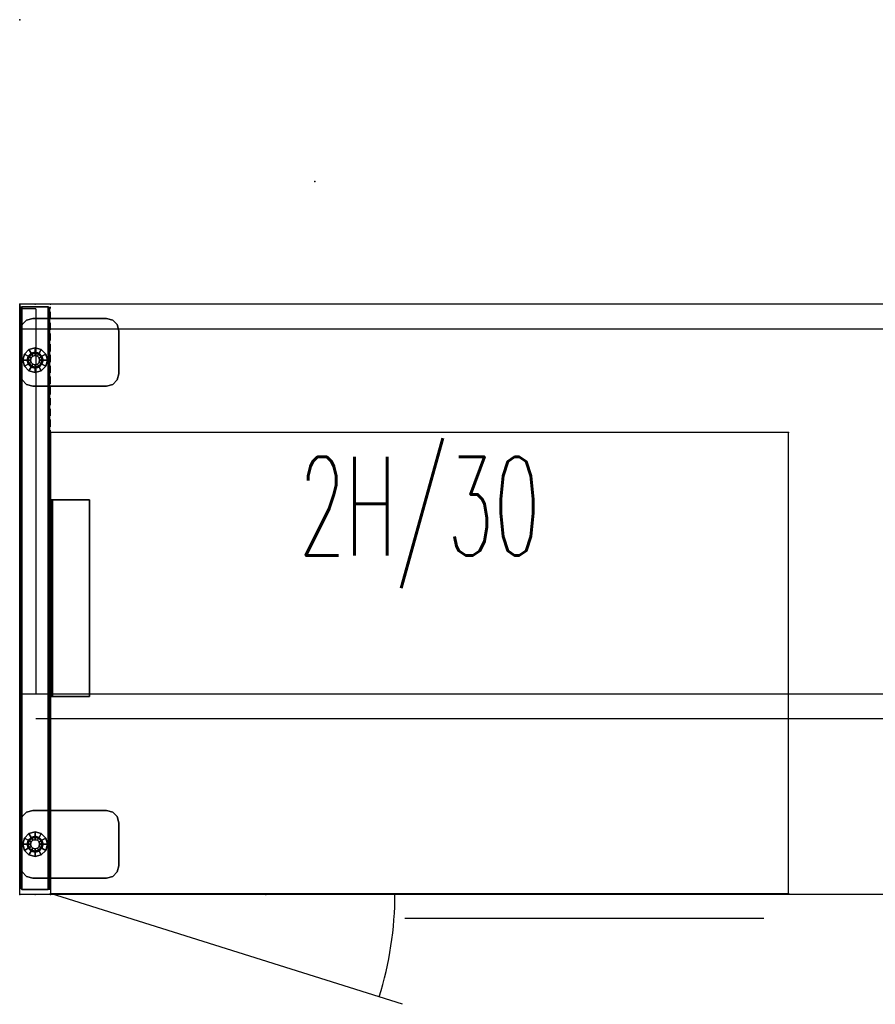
# Model space of a CAD drawing. Header units: inches. Extents: x -199 to 231, y -19 to 83.
# Tile 2 of 256: x -199 to -164, y 37 to 77. Entities that reach past the tile are written whole.
import ezdxf
from ezdxf.enums import TextEntityAlignment as Align

# ---------------------------------------------------------------- set-up
doc = ezdxf.new("R2010")
doc.units = ezdxf.units.IN
doc.header["$LTSCALE"] = 0.291668
doc.header["$MEASUREMENT"] = 0
doc.linetypes.add('DASHEDX2', pattern=[1.5, 1, -0.5])
doc.layers.add('A-Anno-Ttld', color=7, linetype='Continuous', lineweight=13)
for name, color, linetype in [('A-FURN-3-FDSK-MODESTY-BRACKET', 253, 'Continuous'), ('A-FURN-3-NODE', 7, 'Continuous'), ('A-FURN-3-WKSF-SUPPORT', 252, 'Continuous'), ('A-FURN-3-WKSF-SUPPORT-BRACKET', 250, 'Continuous'), ('A-FURN-3-WKSF-SUPPORT-GLIDE', 252, 'Continuous'), ('A-FURN-3-WKSF-SUPPORT-TRIM', 250, 'Continuous'), ('A-FURN-HAWORTH-ATT', 7, 'Continuous'), ('A-FURN-P-FILE', 20, 'Continuous'), ('A-FURN-P-FILE-TEXT4', 20, 'Continuous'), ('A-FURN-P-STOR', 6, 'Continuous'), ('A-FURN-P-VISUAL', 86, 'Continuous'), ('A-FURN-P-WKSF', 1, 'Continuous'), ('A-FURN-P-WKSF-ACC', 202, 'Continuous'), ('A-FURN-P-WKSF-SUPPORT', 202, 'Continuous'), ('PSATTR', 7, 'Continuous')]:
    doc.layers.add(name, color=color, linetype=linetype)
doc.styles.add('SIMPLEX_FNT', font='TXT.SHX', dxfattribs={"height": 1})

# ---------------------------------------------------------------- blocks, each defined once
blk = doc.blocks.new('WURA-2472-JC-2D')
at = {"layer": 'A-FURN-P-WKSF'}
for p, q in [((0, -24), (0, 0)), ((72, 0), (0, 0)), ((72, -24), (0, -24))]:
    blk.add_line(p, q, dxfattribs=at)
for p in [(0, 0), (0, -24), (10, -24)]:
    blk.add_point(p, dxfattribs=at)
at = {"layer": 'A-FURN-HAWORTH-ATT', "flags": 1}
for tag, height, p in [('PSMC', 1, (0, 0)), ('HAWMC', 0.1, (0, 0)), ('HAWPN', 0.1, (0, -0.167)), ('PSPN', 1, (0, -1.667)), ('PSON', 1, (0, -3.333)), ('PSQT', 1, (0, -5)), ('PST1', 1, (0, -6.667)), ('PST2', 1, (0, -8.333)), ('PST3', 1, (0, -10)), ('PSEC', 1, (0, -11.667))]:
    blk.add_attdef(tag, text='', height=height, dxfattribs=at).set_placement(p, align=Align.TOP_CENTER)
blk = doc.blocks.new('ZUBW-0000-PN-2D')
at = {"layer": 'A-FURN-P-WKSF-ACC'}
blk.add_point((0, 0), dxfattribs=at)
blk.add_point((0, 0), dxfattribs=at)
at = {"layer": 'A-FURN-HAWORTH-ATT', "flags": 1}
for tag, height, p in [('PSMC', 1, (0, 0)), ('HAWMC', 0.1, (0, 0)), ('HAWPN', 0.1, (0, -0.167)), ('PSPN', 1, (0, -1.667)), ('PSON', 1, (0, -3.333)), ('PSQT', 1, (0, -5)), ('PST1', 1, (0, -6.667)), ('PST2', 1, (0, -8.333)), ('PST3', 1, (0, -10)), ('PSEC', 1, (0, -11.667))]:
    blk.add_attdef(tag, text='', height=height, dxfattribs=at).set_placement(p, align=Align.TOP_CENTER)
blk = doc.blocks.new('TS00-5VRF-2D')
at = {"layer": 'A-FURN-P-WKSF-SUPPORT', "linetype": 'DASHEDX2'}
for p, q in [((0.202, -1.248), (0.202, 0)), ((0.202, 0), (23.882, 0)), ((23.882, 0), (23.882, -1.248)), ((0.202, -1.248), (23.882, -1.248))]:
    blk.add_line(p, q, dxfattribs=at)
at = {"layer": 'A-FURN-P-WKSF-SUPPORT'}
for p in [(0, 0), (24, 0), (0, -0.624), (24, -0.624), (0, -1.248), (24, -1.248)]:
    blk.add_point(p, dxfattribs=at)
blk = doc.blocks.new('TS00-5VRF-3D')
at = {"layer": 'A-FURN-3-FDSK-MODESTY-BRACKET'}
for points in [[(8.042, -1.218, 26.185), (8.042, -1.28, 26.185), (16.042, -1.28, 26.185), (16.042, -1.218, 26.185)], [(8.042, -1.218, 27.697), (8.042, -1.218, 26.185), (16.042, -1.218, 26.185), (16.042, -1.218, 27.697)], [(8.042, -1.233, 27.754), (8.042, -1.218, 27.697), (16.042, -1.218, 27.697), (16.042, -1.233, 27.754)], [(8.042, -1.274, 27.795), (8.042, -1.233, 27.754), (16.042, -1.233, 27.754), (16.042, -1.274, 27.795)], [(8.042, -1.33, 27.81), (8.042, -1.274, 27.795), (16.042, -1.274, 27.795), (16.042, -1.33, 27.81)], [(8.042, -1.28, 26.185), (8.042, -1.28, 27.697), (16.042, -1.28, 27.697), (16.042, -1.28, 26.185)], [(8.042, -1.28, 27.697), (8.042, -1.287, 27.722), (16.042, -1.287, 27.722), (16.042, -1.28, 27.697)], [(8.042, -1.287, 27.722), (8.042, -1.305, 27.741), (16.042, -1.305, 27.741), (16.042, -1.287, 27.722)], [(8.042, -1.305, 27.741), (8.042, -1.33, 27.747), (16.042, -1.33, 27.747), (16.042, -1.305, 27.741)], [(8.042, -1.33, 27.747), (8.042, -2.843, 27.747), (16.042, -2.843, 27.747), (16.042, -1.33, 27.747)], [(8.042, -2.843, 27.81), (8.042, -1.33, 27.81), (16.042, -1.33, 27.81), (16.042, -2.843, 27.81)], [(8.042, -2.843, 27.747), (8.042, -2.843, 27.81), (16.042, -2.843, 27.81), (16.042, -2.843, 27.747)]]:
    blk.add_3dface(points, dxfattribs=at)
for points, invisible_edges in [([(8.042, -1.218, 26.185), (8.042, -1.28, 26.185), (8.042, -1.28, 27.697), (8.042, -1.218, 27.697)], 4), ([(8.042, -1.218, 27.697), (8.042, -1.28, 27.697), (8.042, -1.287, 27.722), (8.042, -1.233, 27.754)], 5), ([(8.042, -1.233, 27.754), (8.042, -1.287, 27.722), (8.042, -1.305, 27.741), (8.042, -1.274, 27.795)], 5), ([(8.042, -1.274, 27.795), (8.042, -1.305, 27.741), (8.042, -1.33, 27.747), (8.042, -1.33, 27.81)], 5), ([(8.042, -1.33, 27.81), (8.042, -1.33, 27.747), (8.042, -2.843, 27.747), (8.042, -2.843, 27.81)], 1), ([(16.042, -1.218, 26.185), (16.042, -1.28, 26.185), (16.042, -1.28, 27.697), (16.042, -1.218, 27.697)], 4), ([(16.042, -1.218, 27.697), (16.042, -1.28, 27.697), (16.042, -1.287, 27.722), (16.042, -1.233, 27.754)], 5), ([(16.042, -1.233, 27.754), (16.042, -1.287, 27.722), (16.042, -1.305, 27.741), (16.042, -1.274, 27.795)], 5), ([(16.042, -1.274, 27.795), (16.042, -1.305, 27.741), (16.042, -1.33, 27.747), (16.042, -1.33, 27.81)], 5), ([(16.042, -1.33, 27.81), (16.042, -1.33, 27.747), (16.042, -2.843, 27.747), (16.042, -2.843, 27.81)], 1)]:
    blk.add_3dface(points, dxfattribs=dict(at, invisible_edges=invisible_edges))
at = {"layer": 'A-FURN-3-NODE'}
for p in [(0, 0), (24, 0), (0, -0.624), (24, -0.624), (0, -1.248), (24, -1.248)]:
    blk.add_point(p, dxfattribs=at)
at = {"layer": 'A-FURN-3-WKSF-SUPPORT'}
for points in [[(0.262, -0.03, 27.69), (23.822, -0.03, 27.69), (23.822, -0.03, 0.5), (0.262, -0.03, 0.5)], [(0.262, -1.218, 27.69), (0.262, -1.218, 0.5), (23.822, -1.218, 0.5), (23.822, -1.218, 27.69)]]:
    blk.add_3dface(points, dxfattribs=at)
at = {"layer": 'A-FURN-3-WKSF-SUPPORT-BRACKET'}
for points in [[(0.665, -0.53, 27.81), (0.732, -0.28, 27.81), (0.732, -0.28, 27.75), (0.665, -0.53, 27.75)], [(0.732, -0.28, 27.81), (0.915, -0.097, 27.81), (0.915, -0.097, 27.75), (0.732, -0.28, 27.75)], [(0.915, -0.097, 27.81), (1.165, -0.03, 27.81), (1.165, -0.03, 27.75), (0.915, -0.097, 27.75)], [(1.165, -0.03, 27.81), (2.915, -0.03, 27.81), (2.915, -0.03, 27.75), (1.165, -0.03, 27.75)], [(2.915, -0.03, 27.81), (3.165, -0.097, 27.81), (3.165, -0.097, 27.75), (2.915, -0.03, 27.75)], [(3.165, -0.097, 27.81), (3.348, -0.28, 27.81), (3.348, -0.28, 27.75), (3.165, -0.097, 27.75)], [(3.348, -0.28, 27.81), (3.415, -0.53, 27.81), (3.415, -0.53, 27.75), (3.348, -0.28, 27.75)], [(20.669, -0.53, 27.81), (20.736, -0.28, 27.81), (20.736, -0.28, 27.75), (20.669, -0.53, 27.75)], [(20.736, -0.28, 27.81), (20.919, -0.097, 27.81), (20.919, -0.097, 27.75), (20.736, -0.28, 27.75)], [(20.919, -0.097, 27.81), (21.169, -0.03, 27.81), (21.169, -0.03, 27.75), (20.919, -0.097, 27.75)], [(21.169, -0.03, 27.81), (22.919, -0.03, 27.81), (22.919, -0.03, 27.75), (21.169, -0.03, 27.75)], [(22.919, -0.03, 27.81), (23.169, -0.097, 27.81), (23.169, -0.097, 27.75), (22.919, -0.03, 27.75)], [(23.169, -0.097, 27.81), (23.352, -0.28, 27.81), (23.352, -0.28, 27.75), (23.169, -0.097, 27.75)], [(23.352, -0.28, 27.81), (23.419, -0.53, 27.81), (23.419, -0.53, 27.75), (23.352, -0.28, 27.75)], [(0.665, -3.53, 27.81), (0.665, -0.53, 27.81), (0.665, -0.53, 27.75), (0.665, -3.53, 27.75)], [(3.415, -0.53, 27.81), (3.415, -3.53, 27.81), (3.415, -3.53, 27.75), (3.415, -0.53, 27.75)], [(20.669, -3.53, 27.81), (20.669, -0.53, 27.81), (20.669, -0.53, 27.75), (20.669, -3.53, 27.75)], [(23.419, -0.53, 27.81), (23.419, -3.53, 27.81), (23.419, -3.53, 27.75), (23.419, -0.53, 27.75)], [(0.732, -3.78, 27.81), (0.665, -3.53, 27.81), (0.665, -3.53, 27.75), (0.732, -3.78, 27.75)], [(3.415, -3.53, 27.81), (3.348, -3.78, 27.81), (3.348, -3.78, 27.75), (3.415, -3.53, 27.75)], [(20.736, -3.78, 27.81), (20.669, -3.53, 27.81), (20.669, -3.53, 27.75), (20.736, -3.78, 27.75)], [(23.419, -3.53, 27.81), (23.352, -3.78, 27.81), (23.352, -3.78, 27.75), (23.419, -3.53, 27.75)], [(0.915, -3.963, 27.81), (0.732, -3.78, 27.81), (0.732, -3.78, 27.75), (0.915, -3.963, 27.75)], [(1.165, -4.03, 27.81), (0.915, -3.963, 27.81), (0.915, -3.963, 27.75), (1.165, -4.03, 27.75)], [(3.165, -3.963, 27.81), (2.915, -4.03, 27.81), (2.915, -4.03, 27.75), (3.165, -3.963, 27.75)], [(3.348, -3.78, 27.81), (3.165, -3.963, 27.81), (3.165, -3.963, 27.75), (3.348, -3.78, 27.75)], [(20.919, -3.963, 27.81), (20.736, -3.78, 27.81), (20.736, -3.78, 27.75), (20.919, -3.963, 27.75)], [(21.169, -4.03, 27.81), (20.919, -3.963, 27.81), (20.919, -3.963, 27.75), (21.169, -4.03, 27.75)], [(23.169, -3.963, 27.81), (22.919, -4.03, 27.81), (22.919, -4.03, 27.75), (23.169, -3.963, 27.75)], [(23.352, -3.78, 27.81), (23.169, -3.963, 27.81), (23.169, -3.963, 27.75), (23.352, -3.78, 27.75)], [(2.915, -4.03, 27.81), (1.165, -4.03, 27.81), (1.165, -4.03, 27.75), (2.915, -4.03, 27.75)], [(22.919, -4.03, 27.81), (21.169, -4.03, 27.81), (21.169, -4.03, 27.75), (22.919, -4.03, 27.75)]]:
    blk.add_3dface(points, dxfattribs=at)
for points, invisible_edges in [([(3.415, -0.53, 27.81), (3.348, -0.28, 27.81), (0.732, -0.28, 27.81), (0.665, -0.53, 27.81)], 10), ([(0.665, -0.53, 27.75), (0.732, -0.28, 27.75), (3.348, -0.28, 27.75), (3.415, -0.53, 27.75)], 10), ([(0.915, -0.097, 27.81), (0.732, -0.28, 27.81), (3.348, -0.28, 27.81), (3.165, -0.097, 27.81)], 10), ([(3.165, -0.097, 27.75), (3.348, -0.28, 27.75), (0.732, -0.28, 27.75), (0.915, -0.097, 27.75)], 10), ([(3.165, -0.097, 27.81), (2.915, -0.03, 27.81), (1.165, -0.03, 27.81), (0.915, -0.097, 27.81)], 8), ([(0.915, -0.097, 27.75), (1.165, -0.03, 27.75), (2.915, -0.03, 27.75), (3.165, -0.097, 27.75)], 8), ([(23.419, -0.53, 27.81), (23.352, -0.28, 27.81), (20.736, -0.28, 27.81), (20.669, -0.53, 27.81)], 10), ([(20.669, -0.53, 27.75), (20.736, -0.28, 27.75), (23.352, -0.28, 27.75), (23.419, -0.53, 27.75)], 10), ([(20.919, -0.097, 27.81), (20.736, -0.28, 27.81), (23.352, -0.28, 27.81), (23.169, -0.097, 27.81)], 10), ([(23.169, -0.097, 27.75), (23.352, -0.28, 27.75), (20.736, -0.28, 27.75), (20.919, -0.097, 27.75)], 10), ([(23.169, -0.097, 27.81), (22.919, -0.03, 27.81), (21.169, -0.03, 27.81), (20.919, -0.097, 27.81)], 8), ([(20.919, -0.097, 27.75), (21.169, -0.03, 27.75), (22.919, -0.03, 27.75), (23.169, -0.097, 27.75)], 8), ([(3.415, -0.53, 27.81), (0.665, -0.53, 27.81), (0.665, -3.53, 27.81), (3.415, -3.53, 27.81)], 5), ([(0.665, -0.53, 27.75), (3.415, -0.53, 27.75), (3.415, -3.53, 27.75), (0.665, -3.53, 27.75)], 5), ([(20.669, -3.53, 27.81), (23.419, -3.53, 27.81), (23.419, -0.53, 27.81), (20.669, -0.53, 27.81)], 5), ([(23.419, -3.53, 27.75), (20.669, -3.53, 27.75), (20.669, -0.53, 27.75), (23.419, -0.53, 27.75)], 5), ([(0.665, -3.53, 27.81), (0.732, -3.78, 27.81), (3.348, -3.78, 27.81), (3.415, -3.53, 27.81)], 10), ([(3.415, -3.53, 27.75), (3.348, -3.78, 27.75), (0.732, -3.78, 27.75), (0.665, -3.53, 27.75)], 10), ([(20.669, -3.53, 27.81), (20.736, -3.78, 27.81), (23.352, -3.78, 27.81), (23.419, -3.53, 27.81)], 10), ([(23.419, -3.53, 27.75), (23.352, -3.78, 27.75), (20.736, -3.78, 27.75), (20.669, -3.53, 27.75)], 10), ([(3.165, -3.963, 27.81), (3.348, -3.78, 27.81), (0.732, -3.78, 27.81), (0.915, -3.963, 27.81)], 10), ([(0.915, -3.963, 27.75), (0.732, -3.78, 27.75), (3.348, -3.78, 27.75), (3.165, -3.963, 27.75)], 10), ([(0.915, -3.963, 27.81), (1.165, -4.03, 27.81), (2.915, -4.03, 27.81), (3.165, -3.963, 27.81)], 8), ([(3.165, -3.963, 27.75), (2.915, -4.03, 27.75), (1.165, -4.03, 27.75), (0.915, -3.963, 27.75)], 8), ([(23.169, -3.963, 27.81), (23.352, -3.78, 27.81), (20.736, -3.78, 27.81), (20.919, -3.963, 27.81)], 10), ([(20.919, -3.963, 27.75), (20.736, -3.78, 27.75), (23.352, -3.78, 27.75), (23.169, -3.963, 27.75)], 10), ([(20.919, -3.963, 27.81), (21.169, -4.03, 27.81), (22.919, -4.03, 27.81), (23.169, -3.963, 27.81)], 8), ([(23.169, -3.963, 27.75), (22.919, -4.03, 27.75), (21.169, -4.03, 27.75), (20.919, -3.963, 27.75)], 8)]:
    blk.add_3dface(points, dxfattribs=dict(at, invisible_edges=invisible_edges))
at = {"layer": 'A-FURN-3-WKSF-SUPPORT-GLIDE', "linetype": 'ByBlock'}
for points in [[(1.54, -0.624), (1.54, -0.624, 0.185), (1.607, -0.374, 0.185), (1.607, -0.374)], [(1.54, -0.624, 0.185), (1.715, -0.624, 0.185), (1.758, -0.461, 0.185), (1.607, -0.374, 0.185)], [(1.607, -0.374), (1.607, -0.374, 0.185), (1.79, -0.191, 0.185), (1.79, -0.191)], [(1.607, -0.374, 0.185), (1.758, -0.461, 0.185), (1.877, -0.342, 0.185), (1.79, -0.191, 0.185)], [(1.758, -0.461, 0.185), (1.758, -0.461, 0.244), (1.877, -0.342, 0.244), (1.877, -0.342, 0.185)], [(1.758, -0.461, 0.244), (1.797, -0.483, 0.244), (1.9, -0.381, 0.244), (1.877, -0.342, 0.244)], [(1.79, -0.191), (1.79, -0.191, 0.185), (2.04, -0.124, 0.185), (2.04, -0.124)], [(1.79, -0.191, 0.185), (1.877, -0.342, 0.185), (2.04, -0.298, 0.185), (2.04, -0.124, 0.185)], [(1.797, -0.483, 0.244), (1.797, -0.483, 0.443), (1.9, -0.381, 0.443), (1.9, -0.381, 0.244)], [(1.797, -0.483, 0.443), (1.878, -0.53, 0.443), (1.946, -0.462, 0.443), (1.9, -0.381, 0.443)], [(1.877, -0.342, 0.185), (1.877, -0.342, 0.244), (2.04, -0.298, 0.244), (2.04, -0.298, 0.185)], [(1.877, -0.342, 0.244), (1.9, -0.381, 0.244), (2.04, -0.343, 0.244), (2.04, -0.298, 0.244)], [(1.9, -0.381, 0.244), (1.9, -0.381, 0.443), (2.04, -0.343, 0.443), (2.04, -0.343, 0.244)], [(1.9, -0.381, 0.443), (1.946, -0.462, 0.443), (2.04, -0.436, 0.443), (2.04, -0.343, 0.443)], [(2.04, -0.124), (2.04, -0.124, 0.185), (2.29, -0.191, 0.185), (2.29, -0.191)], [(2.04, -0.124, 0.185), (2.04, -0.298, 0.185), (2.203, -0.342, 0.185), (2.29, -0.191, 0.185)], [(2.04, -0.298, 0.185), (2.04, -0.298, 0.244), (2.203, -0.342, 0.244), (2.203, -0.342, 0.185)], [(2.04, -0.298, 0.244), (2.04, -0.343, 0.244), (2.18, -0.381, 0.244), (2.203, -0.342, 0.244)], [(2.04, -0.343, 0.244), (2.04, -0.343, 0.443), (2.18, -0.381, 0.443), (2.18, -0.381, 0.244)], [(2.04, -0.343, 0.443), (2.04, -0.436, 0.443), (2.134, -0.462, 0.443), (2.18, -0.381, 0.443)], [(2.18, -0.381, 0.443), (2.134, -0.462, 0.443), (2.202, -0.53, 0.443), (2.283, -0.483, 0.443)], [(2.203, -0.342, 0.244), (2.18, -0.381, 0.244), (2.283, -0.483, 0.244), (2.322, -0.461, 0.244)], [(2.18, -0.381, 0.244), (2.18, -0.381, 0.443), (2.283, -0.483, 0.443), (2.283, -0.483, 0.244)], [(2.29, -0.191, 0.185), (2.203, -0.342, 0.185), (2.322, -0.461, 0.185), (2.473, -0.374, 0.185)], [(2.203, -0.342, 0.185), (2.203, -0.342, 0.244), (2.322, -0.461, 0.244), (2.322, -0.461, 0.185)], [(2.29, -0.191), (2.29, -0.191, 0.185), (2.473, -0.374, 0.185), (2.473, -0.374)], [(2.473, -0.374, 0.185), (2.322, -0.461, 0.185), (2.365, -0.624, 0.185), (2.54, -0.624, 0.185)], [(2.473, -0.374), (2.473, -0.374, 0.185), (2.54, -0.624, 0.185), (2.54, -0.624)], [(21.22, -0.624), (21.22, -0.624, 0.185), (21.287, -0.374, 0.185), (21.287, -0.374)], [(21.22, -0.624, 0.185), (21.395, -0.624, 0.185), (21.438, -0.461, 0.185), (21.287, -0.374, 0.185)], [(21.287, -0.374), (21.287, -0.374, 0.185), (21.47, -0.191, 0.185), (21.47, -0.191)], [(21.287, -0.374, 0.185), (21.438, -0.461, 0.185), (21.557, -0.342, 0.185), (21.47, -0.191, 0.185)], [(21.438, -0.461, 0.185), (21.438, -0.461, 0.244), (21.557, -0.342, 0.244), (21.557, -0.342, 0.185)], [(21.438, -0.461, 0.244), (21.477, -0.483, 0.244), (21.58, -0.381, 0.244), (21.557, -0.342, 0.244)], [(21.47, -0.191), (21.47, -0.191, 0.185), (21.72, -0.124, 0.185), (21.72, -0.124)], [(21.47, -0.191, 0.185), (21.557, -0.342, 0.185), (21.72, -0.298, 0.185), (21.72, -0.124, 0.185)], [(21.477, -0.483, 0.244), (21.477, -0.483, 0.443), (21.58, -0.381, 0.443), (21.58, -0.381, 0.244)], [(21.477, -0.483, 0.443), (21.558, -0.53, 0.443), (21.626, -0.462, 0.443), (21.58, -0.381, 0.443)], [(21.557, -0.342, 0.185), (21.557, -0.342, 0.244), (21.72, -0.298, 0.244), (21.72, -0.298, 0.185)], [(21.557, -0.342, 0.244), (21.58, -0.381, 0.244), (21.72, -0.343, 0.244), (21.72, -0.298, 0.244)], [(21.58, -0.381, 0.244), (21.58, -0.381, 0.443), (21.72, -0.343, 0.443), (21.72, -0.343, 0.244)], [(21.58, -0.381, 0.443), (21.626, -0.462, 0.443), (21.72, -0.436, 0.443), (21.72, -0.343, 0.443)], [(21.72, -0.124), (21.72, -0.124, 0.185), (21.97, -0.191, 0.185), (21.97, -0.191)], [(21.72, -0.124, 0.185), (21.72, -0.298, 0.185), (21.883, -0.342, 0.185), (21.97, -0.191, 0.185)], [(21.72, -0.298, 0.185), (21.72, -0.298, 0.244), (21.883, -0.342, 0.244), (21.883, -0.342, 0.185)], [(21.72, -0.298, 0.244), (21.72, -0.343, 0.244), (21.86, -0.381, 0.244), (21.883, -0.342, 0.244)], [(21.72, -0.343, 0.244), (21.72, -0.343, 0.443), (21.86, -0.381, 0.443), (21.86, -0.381, 0.244)], [(21.72, -0.343, 0.443), (21.72, -0.436, 0.443), (21.814, -0.462, 0.443), (21.86, -0.381, 0.443)], [(21.86, -0.381, 0.443), (21.814, -0.462, 0.443), (21.882, -0.53, 0.443), (21.963, -0.483, 0.443)], [(21.883, -0.342, 0.244), (21.86, -0.381, 0.244), (21.963, -0.483, 0.244), (22.002, -0.461, 0.244)], [(21.86, -0.381, 0.244), (21.86, -0.381, 0.443), (21.963, -0.483, 0.443), (21.963, -0.483, 0.244)], [(21.97, -0.191, 0.185), (21.883, -0.342, 0.185), (22.002, -0.461, 0.185), (22.153, -0.374, 0.185)], [(21.883, -0.342, 0.185), (21.883, -0.342, 0.244), (22.002, -0.461, 0.244), (22.002, -0.461, 0.185)], [(21.97, -0.191), (21.97, -0.191, 0.185), (22.153, -0.374, 0.185), (22.153, -0.374)], [(22.153, -0.374, 0.185), (22.002, -0.461, 0.185), (22.045, -0.624, 0.185), (22.22, -0.624, 0.185)], [(22.153, -0.374), (22.153, -0.374, 0.185), (22.22, -0.624, 0.185), (22.22, -0.624)], [(1.607, -0.874), (1.607, -0.874, 0.185), (1.54, -0.624, 0.185), (1.54, -0.624)], [(1.607, -0.874, 0.185), (1.758, -0.786, 0.185), (1.715, -0.624, 0.185), (1.54, -0.624, 0.185)], [(1.79, -1.057, 0.185), (1.877, -0.906, 0.185), (1.758, -0.786, 0.185), (1.607, -0.874, 0.185)], [(1.715, -0.624, 0.185), (1.715, -0.624, 0.244), (1.758, -0.461, 0.244), (1.758, -0.461, 0.185)], [(1.715, -0.624, 0.244), (1.759, -0.624, 0.244), (1.797, -0.483, 0.244), (1.758, -0.461, 0.244)], [(1.758, -0.786, 0.185), (1.758, -0.786, 0.244), (1.715, -0.624, 0.244), (1.715, -0.624, 0.185)], [(1.758, -0.786, 0.244), (1.797, -0.764, 0.244), (1.759, -0.624, 0.244), (1.715, -0.624, 0.244)], [(1.877, -0.906, 0.244), (1.9, -0.867, 0.244), (1.797, -0.764, 0.244), (1.758, -0.786, 0.244)], [(1.877, -0.906, 0.185), (1.877, -0.906, 0.244), (1.758, -0.786, 0.244), (1.758, -0.786, 0.185)], [(1.759, -0.624, 0.244), (1.759, -0.624, 0.443), (1.797, -0.483, 0.443), (1.797, -0.483, 0.244)], [(1.759, -0.624, 0.443), (1.853, -0.624, 0.443), (1.878, -0.53, 0.443), (1.797, -0.483, 0.443)], [(1.797, -0.764, 0.244), (1.797, -0.764, 0.443), (1.759, -0.624, 0.443), (1.759, -0.624, 0.244)], [(1.797, -0.764, 0.443), (1.878, -0.717, 0.443), (1.853, -0.624, 0.443), (1.759, -0.624, 0.443)], [(1.9, -0.867, 0.443), (1.946, -0.786, 0.443), (1.878, -0.717, 0.443), (1.797, -0.764, 0.443)], [(1.9, -0.867, 0.244), (1.9, -0.867, 0.443), (1.797, -0.764, 0.443), (1.797, -0.764, 0.244)], [(1.853, -0.624, 0.443), (1.853, -0.624, 0.5), (1.878, -0.53, 0.5), (1.878, -0.53, 0.443)], [(1.878, -0.717, 0.443), (1.878, -0.717, 0.5), (1.853, -0.624, 0.5), (1.853, -0.624, 0.443)], [(1.878, -0.53, 0.443), (1.878, -0.53, 0.5), (1.946, -0.462, 0.5), (1.946, -0.462, 0.443)], [(1.946, -0.786, 0.443), (1.946, -0.786, 0.5), (1.878, -0.717, 0.5), (1.878, -0.717, 0.443)], [(2.04, -0.904, 0.443), (2.04, -0.811, 0.443), (1.946, -0.786, 0.443), (1.9, -0.867, 0.443)], [(1.946, -0.462, 0.443), (1.946, -0.462, 0.5), (2.04, -0.436, 0.5), (2.04, -0.436, 0.443)], [(2.04, -0.811, 0.443), (2.04, -0.811, 0.5), (1.946, -0.786, 0.5), (1.946, -0.786, 0.443)], [(2.04, -0.436, 0.443), (2.04, -0.436, 0.5), (2.134, -0.462, 0.5), (2.134, -0.462, 0.443)], [(2.18, -0.867, 0.443), (2.134, -0.786, 0.443), (2.04, -0.811, 0.443), (2.04, -0.904, 0.443)], [(2.134, -0.786, 0.443), (2.134, -0.786, 0.5), (2.04, -0.811, 0.5), (2.04, -0.811, 0.443)], [(2.134, -0.462, 0.443), (2.134, -0.462, 0.5), (2.202, -0.53, 0.5), (2.202, -0.53, 0.443)], [(2.283, -0.764, 0.443), (2.202, -0.717, 0.443), (2.134, -0.786, 0.443), (2.18, -0.867, 0.443)], [(2.202, -0.717, 0.443), (2.202, -0.717, 0.5), (2.134, -0.786, 0.5), (2.134, -0.786, 0.443)], [(2.322, -0.786, 0.244), (2.283, -0.764, 0.244), (2.18, -0.867, 0.244), (2.203, -0.906, 0.244)], [(2.283, -0.764, 0.244), (2.283, -0.764, 0.443), (2.18, -0.867, 0.443), (2.18, -0.867, 0.244)], [(2.283, -0.483, 0.443), (2.202, -0.53, 0.443), (2.227, -0.624, 0.443), (2.321, -0.624, 0.443)], [(2.202, -0.53, 0.443), (2.202, -0.53, 0.5), (2.227, -0.624, 0.5), (2.227, -0.624, 0.443)], [(2.321, -0.624, 0.443), (2.227, -0.624, 0.443), (2.202, -0.717, 0.443), (2.283, -0.764, 0.443)], [(2.227, -0.624, 0.443), (2.227, -0.624, 0.5), (2.202, -0.717, 0.5), (2.202, -0.717, 0.443)], [(2.473, -0.874, 0.185), (2.322, -0.786, 0.185), (2.203, -0.906, 0.185), (2.29, -1.057, 0.185)], [(2.322, -0.786, 0.185), (2.322, -0.786, 0.244), (2.203, -0.906, 0.244), (2.203, -0.906, 0.185)], [(2.322, -0.461, 0.244), (2.283, -0.483, 0.244), (2.321, -0.624, 0.244), (2.365, -0.624, 0.244)], [(2.283, -0.483, 0.244), (2.283, -0.483, 0.443), (2.321, -0.624, 0.443), (2.321, -0.624, 0.244)], [(2.365, -0.624, 0.244), (2.321, -0.624, 0.244), (2.283, -0.764, 0.244), (2.322, -0.786, 0.244)], [(2.321, -0.624, 0.244), (2.321, -0.624, 0.443), (2.283, -0.764, 0.443), (2.283, -0.764, 0.244)], [(2.322, -0.461, 0.185), (2.322, -0.461, 0.244), (2.365, -0.624, 0.244), (2.365, -0.624, 0.185)], [(2.54, -0.624, 0.185), (2.365, -0.624, 0.185), (2.322, -0.786, 0.185), (2.473, -0.874, 0.185)], [(2.365, -0.624, 0.185), (2.365, -0.624, 0.244), (2.322, -0.786, 0.244), (2.322, -0.786, 0.185)], [(2.54, -0.624), (2.54, -0.624, 0.185), (2.473, -0.874, 0.185), (2.473, -0.874)], [(21.287, -0.874), (21.287, -0.874, 0.185), (21.22, -0.624, 0.185), (21.22, -0.624)], [(21.287, -0.874, 0.185), (21.438, -0.786, 0.185), (21.395, -0.624, 0.185), (21.22, -0.624, 0.185)], [(21.47, -1.057, 0.185), (21.557, -0.906, 0.185), (21.438, -0.786, 0.185), (21.287, -0.874, 0.185)], [(21.395, -0.624, 0.185), (21.395, -0.624, 0.244), (21.438, -0.461, 0.244), (21.438, -0.461, 0.185)], [(21.395, -0.624, 0.244), (21.439, -0.624, 0.244), (21.477, -0.483, 0.244), (21.438, -0.461, 0.244)], [(21.438, -0.786, 0.185), (21.438, -0.786, 0.244), (21.395, -0.624, 0.244), (21.395, -0.624, 0.185)], [(21.438, -0.786, 0.244), (21.477, -0.764, 0.244), (21.439, -0.624, 0.244), (21.395, -0.624, 0.244)], [(21.557, -0.906, 0.244), (21.58, -0.867, 0.244), (21.477, -0.764, 0.244), (21.438, -0.786, 0.244)], [(21.557, -0.906, 0.185), (21.557, -0.906, 0.244), (21.438, -0.786, 0.244), (21.438, -0.786, 0.185)], [(21.439, -0.624, 0.244), (21.439, -0.624, 0.443), (21.477, -0.483, 0.443), (21.477, -0.483, 0.244)], [(21.439, -0.624, 0.443), (21.533, -0.624, 0.443), (21.558, -0.53, 0.443), (21.477, -0.483, 0.443)], [(21.477, -0.764, 0.244), (21.477, -0.764, 0.443), (21.439, -0.624, 0.443), (21.439, -0.624, 0.244)], [(21.477, -0.764, 0.443), (21.558, -0.717, 0.443), (21.533, -0.624, 0.443), (21.439, -0.624, 0.443)], [(21.58, -0.867, 0.443), (21.626, -0.786, 0.443), (21.558, -0.717, 0.443), (21.477, -0.764, 0.443)], [(21.58, -0.867, 0.244), (21.58, -0.867, 0.443), (21.477, -0.764, 0.443), (21.477, -0.764, 0.244)], [(21.533, -0.624, 0.443), (21.533, -0.624, 0.5), (21.558, -0.53, 0.5), (21.558, -0.53, 0.443)], [(21.558, -0.717, 0.443), (21.558, -0.717, 0.5), (21.533, -0.624, 0.5), (21.533, -0.624, 0.443)], [(21.558, -0.53, 0.443), (21.558, -0.53, 0.5), (21.626, -0.462, 0.5), (21.626, -0.462, 0.443)], [(21.626, -0.786, 0.443), (21.626, -0.786, 0.5), (21.558, -0.717, 0.5), (21.558, -0.717, 0.443)], [(21.72, -0.904, 0.443), (21.72, -0.811, 0.443), (21.626, -0.786, 0.443), (21.58, -0.867, 0.443)], [(21.626, -0.462, 0.443), (21.626, -0.462, 0.5), (21.72, -0.436, 0.5), (21.72, -0.436, 0.443)], [(21.72, -0.811, 0.443), (21.72, -0.811, 0.5), (21.626, -0.786, 0.5), (21.626, -0.786, 0.443)], [(21.72, -0.436, 0.443), (21.72, -0.436, 0.5), (21.814, -0.462, 0.5), (21.814, -0.462, 0.443)], [(21.86, -0.867, 0.443), (21.814, -0.786, 0.443), (21.72, -0.811, 0.443), (21.72, -0.904, 0.443)], [(21.814, -0.786, 0.443), (21.814, -0.786, 0.5), (21.72, -0.811, 0.5), (21.72, -0.811, 0.443)], [(21.814, -0.462, 0.443), (21.814, -0.462, 0.5), (21.882, -0.53, 0.5), (21.882, -0.53, 0.443)], [(21.963, -0.764, 0.443), (21.882, -0.717, 0.443), (21.814, -0.786, 0.443), (21.86, -0.867, 0.443)], [(21.882, -0.717, 0.443), (21.882, -0.717, 0.5), (21.814, -0.786, 0.5), (21.814, -0.786, 0.443)], [(22.002, -0.786, 0.244), (21.963, -0.764, 0.244), (21.86, -0.867, 0.244), (21.883, -0.906, 0.244)], [(21.963, -0.764, 0.244), (21.963, -0.764, 0.443), (21.86, -0.867, 0.443), (21.86, -0.867, 0.244)], [(21.963, -0.483, 0.443), (21.882, -0.53, 0.443), (21.907, -0.624, 0.443), (22.001, -0.624, 0.443)], [(21.882, -0.53, 0.443), (21.882, -0.53, 0.5), (21.907, -0.624, 0.5), (21.907, -0.624, 0.443)], [(22.001, -0.624, 0.443), (21.907, -0.624, 0.443), (21.882, -0.717, 0.443), (21.963, -0.764, 0.443)], [(21.907, -0.624, 0.443), (21.907, -0.624, 0.5), (21.882, -0.717, 0.5), (21.882, -0.717, 0.443)], [(22.153, -0.874, 0.185), (22.002, -0.786, 0.185), (21.883, -0.906, 0.185), (21.97, -1.057, 0.185)], [(22.002, -0.786, 0.185), (22.002, -0.786, 0.244), (21.883, -0.906, 0.244), (21.883, -0.906, 0.185)], [(22.002, -0.461, 0.244), (21.963, -0.483, 0.244), (22.001, -0.624, 0.244), (22.045, -0.624, 0.244)], [(21.963, -0.483, 0.244), (21.963, -0.483, 0.443), (22.001, -0.624, 0.443), (22.001, -0.624, 0.244)], [(22.045, -0.624, 0.244), (22.001, -0.624, 0.244), (21.963, -0.764, 0.244), (22.002, -0.786, 0.244)], [(22.001, -0.624, 0.244), (22.001, -0.624, 0.443), (21.963, -0.764, 0.443), (21.963, -0.764, 0.244)], [(22.002, -0.461, 0.185), (22.002, -0.461, 0.244), (22.045, -0.624, 0.244), (22.045, -0.624, 0.185)], [(22.22, -0.624, 0.185), (22.045, -0.624, 0.185), (22.002, -0.786, 0.185), (22.153, -0.874, 0.185)], [(22.045, -0.624, 0.185), (22.045, -0.624, 0.244), (22.002, -0.786, 0.244), (22.002, -0.786, 0.185)], [(22.22, -0.624), (22.22, -0.624, 0.185), (22.153, -0.874, 0.185), (22.153, -0.874)], [(1.79, -1.057), (1.79, -1.057, 0.185), (1.607, -0.874, 0.185), (1.607, -0.874)], [(2.04, -1.124, 0.185), (2.04, -0.949, 0.185), (1.877, -0.906, 0.185), (1.79, -1.057, 0.185)], [(2.04, -1.124), (2.04, -1.124, 0.185), (1.79, -1.057, 0.185), (1.79, -1.057)], [(2.04, -0.949, 0.244), (2.04, -0.904, 0.244), (1.9, -0.867, 0.244), (1.877, -0.906, 0.244)], [(2.04, -0.949, 0.185), (2.04, -0.949, 0.244), (1.877, -0.906, 0.244), (1.877, -0.906, 0.185)], [(2.04, -0.904, 0.244), (2.04, -0.904, 0.443), (1.9, -0.867, 0.443), (1.9, -0.867, 0.244)], [(2.203, -0.906, 0.244), (2.18, -0.867, 0.244), (2.04, -0.904, 0.244), (2.04, -0.949, 0.244)], [(2.18, -0.867, 0.244), (2.18, -0.867, 0.443), (2.04, -0.904, 0.443), (2.04, -0.904, 0.244)], [(2.29, -1.057, 0.185), (2.203, -0.906, 0.185), (2.04, -0.949, 0.185), (2.04, -1.124, 0.185)], [(2.203, -0.906, 0.185), (2.203, -0.906, 0.244), (2.04, -0.949, 0.244), (2.04, -0.949, 0.185)], [(2.29, -1.057), (2.29, -1.057, 0.185), (2.04, -1.124, 0.185), (2.04, -1.124)], [(2.473, -0.874), (2.473, -0.874, 0.185), (2.29, -1.057, 0.185), (2.29, -1.057)], [(21.47, -1.057), (21.47, -1.057, 0.185), (21.287, -0.874, 0.185), (21.287, -0.874)], [(21.72, -1.124, 0.185), (21.72, -0.949, 0.185), (21.557, -0.906, 0.185), (21.47, -1.057, 0.185)], [(21.72, -1.124), (21.72, -1.124, 0.185), (21.47, -1.057, 0.185), (21.47, -1.057)], [(21.72, -0.949, 0.244), (21.72, -0.904, 0.244), (21.58, -0.867, 0.244), (21.557, -0.906, 0.244)], [(21.72, -0.949, 0.185), (21.72, -0.949, 0.244), (21.557, -0.906, 0.244), (21.557, -0.906, 0.185)], [(21.72, -0.904, 0.244), (21.72, -0.904, 0.443), (21.58, -0.867, 0.443), (21.58, -0.867, 0.244)], [(21.883, -0.906, 0.244), (21.86, -0.867, 0.244), (21.72, -0.904, 0.244), (21.72, -0.949, 0.244)], [(21.86, -0.867, 0.244), (21.86, -0.867, 0.443), (21.72, -0.904, 0.443), (21.72, -0.904, 0.244)], [(21.97, -1.057, 0.185), (21.883, -0.906, 0.185), (21.72, -0.949, 0.185), (21.72, -1.124, 0.185)], [(21.883, -0.906, 0.185), (21.883, -0.906, 0.244), (21.72, -0.949, 0.244), (21.72, -0.949, 0.185)], [(21.97, -1.057), (21.97, -1.057, 0.185), (21.72, -1.124, 0.185), (21.72, -1.124)], [(22.153, -0.874), (22.153, -0.874, 0.185), (21.97, -1.057, 0.185), (21.97, -1.057)]]:
    blk.add_3dface(points, dxfattribs=at)
at = {"layer": 'A-FURN-3-WKSF-SUPPORT-TRIM'}
for points in [[(0.262, -0.03, 27.69), (0.262, -0.03, 0.5), (0.202, -0.09, 0.5), (0.202, -0.09, 27.75)], [(0.262, -0.03, 27.69), (0.262, -0.03, 0.5), (0.202, -0.09, 0.5), (0.202, -0.09, 27.75)], [(23.822, -0.03, 27.69), (0.262, -0.03, 27.69), (0.202, -0.09, 27.75), (23.882, -0.09, 27.75)], [(0.202, -1.158, 0.5), (0.202, -1.158, 27.75), (0.202, -0.09, 27.75), (0.202, -0.09, 0.5)], [(0.202, -1.158, 0.5), (0.202, -1.158, 27.75), (0.202, -0.09, 27.75), (0.202, -0.09, 0.5)], [(0.202, -1.158, 27.75), (23.882, -1.158, 27.75), (23.882, -0.09, 27.75), (0.202, -0.09, 27.75)], [(23.822, -0.03, 0.5), (23.822, -0.03, 27.69), (23.882, -0.09, 27.75), (23.882, -0.09, 0.5)], [(23.882, -1.158, 27.75), (23.882, -1.158, 0.5), (23.882, -0.09, 0.5), (23.882, -0.09, 27.75)], [(0.262, -1.218, 27.69), (0.202, -1.158, 27.75), (0.202, -1.158, 0.5), (0.262, -1.218, 0.5)], [(23.822, -1.218, 27.69), (23.882, -1.158, 27.75), (0.202, -1.158, 27.75), (0.262, -1.218, 27.69)], [(23.822, -1.218, 0.5), (23.882, -1.158, 0.5), (23.882, -1.158, 27.75), (23.822, -1.218, 27.69)]]:
    blk.add_3dface(points, dxfattribs=at)
blk = doc.blocks.new('TS00-5VRF SYM-1285103-1-A')
for name in ['TS00-5VRF-2D', 'TS00-5VRF-3D']:
    blk.add_blockref(name, (0, 0))
blk = doc.blocks.new('JCP-XX30-L-2D')
at = {"layer": 'A-FURN-P-FILE', "linetype": 'Continuous'}
for p, q in [((0, 0), (0, -18.75)), ((30, 0), (0, 0)), ((30, -18.75), (30, 0)), ((0, -18.75), (30, -18.75)), ((14.407, -19.75), (29, -19.75))]:
    blk.add_line(p, q, dxfattribs=at)
at = {"layer": 'A-FURN-P-FILE'}
blk.add_line((14.309, -23.25), (0, -18.75), dxfattribs=at)
blk.add_arc((0, -18.75), 14, 342.5424, 0, dxfattribs=at)
for p in [(0, 0), (30, 0), (0, -18.75), (30, -18.75)]:
    blk.add_point(p, dxfattribs=at)
at = {"layer": 'A-FURN-P-FILE-TEXT4', "linetype": 'Continuous', "style": 'SIMPLEX_FNT', "width": 0.55, "flags": 8}
blk.add_attdef('ITEXT4', text='', height=4, dxfattribs=at).set_placement((15, -1), align=Align.TOP_CENTER)
at = {"layer": 'PSATTR', "flags": 1}
for tag in ['PSON', 'PSMC', 'PSDH', 'PSPN', 'PSQT', 'PSEC', 'PST5', 'PST4', 'PST3', 'PST2', 'PST1']:
    blk.add_attdef(tag, text='', height=1, dxfattribs=at).set_placement((0, 0), align=Align.TOP_CENTER)
blk = doc.blocks.new('UQFS-1672-L-2D')
at = {"layer": 'A-FURN-P-STOR'}
for p, q in [((0.03, -15.859), (0.03, -0.187)), ((0.655, -0.187), (0.03, -0.187)), ((0.655, -0.187), (0.655, -15.859)), ((71.97, -15.859), (0.03, -15.859)), ((36.5, -16.859), (0.655, -16.859))]:
    blk.add_line(p, q, dxfattribs=at)
blk.add_point((0, 0), dxfattribs=at)
at = {"layer": 'PSATTR', "flags": 1}
for tag in ['PSON', 'PSMC', 'PSDH', 'PSPN', 'PSQT', 'PSEC', 'PST5', 'PST4', 'PST3', 'PST2', 'PST1']:
    blk.add_attdef(tag, text='', height=1, dxfattribs=at).set_placement((0, 0), align=Align.TOP_CENTER)
blk = doc.blocks.new('KUAF-1636-2D')
at = {"layer": 'A-FURN-P-VISUAL'}
for p, q in [((0, 0), (0, -1)), ((36, -1), (36, 0)), ((0, -1), (36, -1))]:
    blk.add_line(p, q, dxfattribs=at)
for p in [(0, 0), (36, 0)]:
    blk.add_point(p, dxfattribs=at)
at = {"layer": 'PSATTR', "flags": 1}
for tag in ['PSON', 'PSMC', 'PSDH', 'PSPN', 'PSQT', 'PSEC', 'PST5', 'PST4', 'PST3', 'PST2', 'PST1']:
    blk.add_attdef(tag, text='', height=1, dxfattribs=at).set_placement((0, 0), align=Align.TOP_CENTER)

msp = doc.modelspace()

# ---------------------------------------------------------------- block references
at = {"rotation": 90}
msp.add_blockref('TS00-5VRF SYM-1285103-1-A', (-198.714, 41.151), dxfattribs=at)
for name in ['UQFS-1672-L-2D', 'KUAF-1636-2D']:
    msp.add_blockref(name, (-198.714, 65.151))
ref = msp.add_blockref('JCP-XX30-L-2D', (-197.458, 59.936))
ref.add_attrib('ITEXT4', '2H/30', dxfattribs={"layer": 'A-FURN-P-FILE-TEXT4', "linetype": 'Continuous', "height": 4, "style": 'SIMPLEX_FNT', "width": 0.55}).set_placement((-182.458, 58.936), align=Align.TOP_CENTER)
at = {"layer": 'A-Anno-Ttld'}
for name, p in [('ZUBW-0000-PN-2D', (-198.714, 76.712)), ('ZUBW-0000-PN-2D', (-186.714, 70.13)), ('WURA-2472-JC-2D', (-198.714, 65.151))]:
    msp.add_blockref(name, p, dxfattribs=at)

doc.saveas('drawing.dxf')
